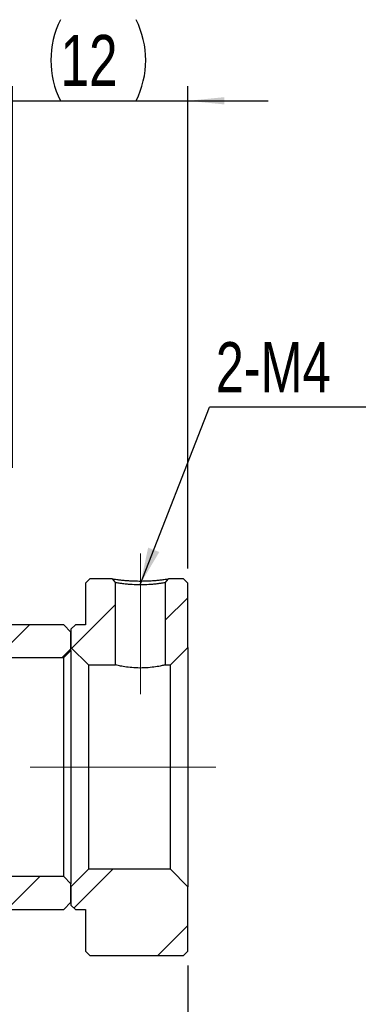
# Model space of a CAD drawing. Header units: millimetres. Extents: x 16 to 364, y 35 to 197.
# Tile 8 of 9: x 255 to 279, y 73 to 140. Entities that reach past the tile are written whole.
import ezdxf

# ---------------------------------------------------------------- set-up
doc = ezdxf.new("R2010")
doc.units = ezdxf.units.MM
doc.linetypes.add('CENTERX2', pattern=[20.32, 12.7, -2.54, 2.54, -2.54])
doc.layers.add('FORMAT', color=7, linetype='Continuous')
doc.styles.add('SLDTEXTSTYLE0', font='TXT', dxfattribs={"width": 0.75})
doc.dimstyles.new('SLDDIMSTYLE1', dxfattribs={"dimtxt": 3.5, "dimasz": 2.5, "dimexe": 0, "dimexo": 0.0625, "dimgap": 0.875, "dimtad": 1, "dimrnd": 1e-09, "dimzin": 12, "dimdsep": 46, "dimtxsty": 'SLDTEXTSTYLE0', "dimsah": 1, "dimcen": 0.09, "dimadec": 0, "dimazin": 3, "dimtfac": 1, "dimtmove": 0, "dimatfit": 0, "dimfxl": 1, "dimfrac": 2, "dimtolj": 1, "dimtzin": 12, "dimarcsym": 0})
doc.dimstyles.new('SLDDIMSTYLE2', dxfattribs={"dimtxt": 3.5, "dimasz": 2.5, "dimexe": 0, "dimexo": 0.0625, "dimgap": 0.875, "dimtad": 1, "dimrnd": 1e-09, "dimzin": 12, "dimdsep": 46, "dimtxsty": 'SLDTEXTSTYLE0', "dimsah": 1, "dimcen": 0.09, "dimadec": 0, "dimazin": 3, "dimtfac": 1, "dimtofl": 0, "dimtmove": 0, "dimatfit": 3, "dimfxl": 1, "dimfrac": 2, "dimtolj": 1, "dimtzin": 12, "dimarcsym": 0})
doc.dimstyles.new('SLDDIMSTYLE3', dxfattribs={"dimtxt": 0.18, "dimasz": 2.5, "dimexe": 0, "dimexo": 0.0625, "dimgap": 0, "dimtad": 0, "dimtih": 1, "dimtoh": 1, "dimdec": 0, "dimrnd": 1e-09, "dimzin": 0, "dimdsep": 46, "dimtxsty": 'Standard', "dimsah": 1, "dimcen": 0.09, "dimadec": 0, "dimazin": 0, "dimtfac": 2.5, "dimtdec": 0, "dimtofl": 0, "dimtmove": 0, "dimatfit": 3, "dimfxl": 1, "dimfrac": 2, "dimtolj": 1, "dimtzin": 0, "dimarcsym": 0})

# ---------------------------------------------------------------- blocks, each defined once
blk = doc.blocks.new('_D_6')
at = {"layer": 'FORMAT', "color": 7}
for p, q in [((254.95, 109.707), (254.95, 135.858)), ((266.95, 102.807), (266.95, 135.858)), ((254.95, 134.858), (249.45, 134.858)), ((254.95, 134.858), (266.95, 134.858)), ((266.95, 134.858), (272.45, 134.858))]:
    blk.add_line(p, q, dxfattribs=at)
for centre, start, end in [((263.789, 137.636), 153.43495, 206.56505), ((257.849, 137.636), 333.43495, 26.56505)]:
    blk.add_arc(centre, 6.212, start, end, dxfattribs=at)
for points in [[(254.95, 134.858), (252.45, 135.108), (252.45, 134.608)], [(266.95, 134.858), (269.45, 134.608), (269.45, 135.108)]]:
    blk.add_solid(points, dxfattribs=at)
at = {"layer": 'FORMAT', "color": 7, "insert": (258.233, 139.37), "char_height": 3.5, "attachment_point": 1, "style": 'SLDTEXTSTYLE0'}
blk.add_mtext('12', dxfattribs=at)
blk = doc.blocks.new('_D_7')
at = {"layer": 'FORMAT', "color": 7}
for p, q in [((266.95, 75.607), (266.95, 51.243)), ((230.95, 73.207), (230.95, 51.243)), ((266.95, 52.243), (230.95, 52.243))]:
    blk.add_line(p, q, dxfattribs=at)
for points in [[(230.95, 52.243), (233.45, 51.993), (233.45, 52.493)], [(266.95, 52.243), (264.45, 52.493), (264.45, 51.993)]]:
    blk.add_solid(points, dxfattribs=at)
at = {"layer": 'FORMAT', "color": 7, "insert": (246.38, 56.755), "char_height": 3.5, "attachment_point": 1, "style": 'SLDTEXTSTYLE0'}
blk.add_mtext('36', dxfattribs=at)
blk = doc.blocks.new('SW_NOTE_1')
at = {"layer": 'FORMAT', "color": 0}
blk.add_line((10.703, 0), (0, 0), dxfattribs=at)
at = {"layer": 'FORMAT', "color": 0, "insert": (0.427, 4.457), "char_height": 3.4396, "attachment_point": 1, "style": 'SLDTEXTSTYLE0'}
blk.add_mtext('2-M4', dxfattribs=at)

msp = doc.modelspace()

# ---------------------------------------------------------------- hatches: boundary and pattern name
at = {"linetype": 'Continuous', "lineweight": 18}
h = msp.add_hatch(dxfattribs=at)
h.set_pattern_fill('ANSI32', style=0)
edge = h.paths.add_edge_path(flags=0)
edge.add_line((262.00015, 101.84191), (261.77816, 102.10737))
edge.add_line((261.77816, 102.10737), (260.25014, 102.10737))
edge.add_line((260.25014, 102.10737), (259.95014, 101.80737))
edge.add_line((259.95014, 101.80737), (259.95014, 98.95737))
edge.add_line((259.95014, 98.95737), (259.25014, 98.95737))
edge.add_line((259.25014, 98.95737), (258.95014, 98.65737))
edge.add_line((258.95014, 98.65737), (258.95014, 97.40737))
edge.add_line((258.95014, 97.40737), (260.15014, 96.20737))
edge.add_line((260.15014, 96.20737), (262.00014, 96.20737))
edge.add_line((262.00014, 96.20737), (262.00014, 101.84191))
h = msp.add_hatch(dxfattribs=at)
h.set_pattern_fill('ANSI32', style=0)
h.paths.add_polyline_path([(265.62213, 102.10737), (265.40014, 101.84191), (265.40014, 96.20737), (265.75014, 96.20737), (266.95014, 97.40737), (266.95014, 101.80737), (266.65014, 102.10737)], flags=0)
h = msp.add_hatch(dxfattribs=at)
h.set_pattern_fill('ANSI31', style=0)
edge = h.paths.add_edge_path(flags=0)
edge.add_line((258.45014, 96.70737), (258.95014, 97.20737))
edge.add_line((258.95014, 97.20737), (258.95014, 98.45737))
edge.add_line((258.95014, 98.45737), (258.45014, 98.95737))
edge.add_line((258.45014, 98.95737), (249.45014, 98.95737))
edge.add_arc((249.45014, 98.45737), 0.5, 90, 180)
edge.add_line((248.95014, 98.45737), (248.95014, 97.20737))
edge.add_arc((249.45014, 97.20737), 0.5, 180, 270)
edge.add_line((249.45014, 96.70737), (258.45014, 96.70737))
h = msp.add_hatch(dxfattribs=at)
h.set_pattern_fill('ANSI31', style=0)
edge = h.paths.add_edge_path(flags=0)
edge.add_line((258.95014, 81.20737), (258.45014, 81.70737))
edge.add_line((258.45014, 81.70737), (249.45014, 81.70737))
edge.add_arc((249.45014, 81.20737), 0.5, 90, 180)
edge.add_line((248.95014, 81.20737), (248.95014, 79.95737))
edge.add_arc((249.45014, 79.95737), 0.5, 180, 270)
edge.add_line((249.45014, 79.45737), (258.45014, 79.45737))
edge.add_line((258.45014, 79.45737), (258.95014, 79.95737))
edge.add_line((258.95014, 79.95737), (258.95014, 81.20737))
h = msp.add_hatch(dxfattribs=at)
h.set_pattern_fill('ANSI32', style=0)
h.paths.add_polyline_path([(259.95014, 76.60737), (260.25014, 76.30737), (266.65014, 76.30737), (266.95014, 76.60737), (266.95014, 81.00737), (265.75014, 82.20737), (260.15014, 82.20737), (258.95014, 81.00737), (258.95014, 79.75737), (259.25014, 79.45737), (259.95014, 79.45737)], flags=0)

# ---------------------------------------------------------------- linework, layer by layer
at = {"color": 7, "linetype": 'Continuous', "lineweight": 25}
for p, q in [((259.95014, 101.80737), (260.25014, 102.10737)), ((261.77816, 102.10737), (260.25014, 102.10737)), ((261.77816, 102.10737), (262.00015, 101.84191)), ((265.40014, 101.84191), (265.62213, 102.10737)), ((266.65014, 102.10737), (265.62213, 102.10737)), ((266.65014, 102.10737), (266.95014, 101.80737)), ((259.95014, 101.80737), (259.95014, 98.95737)), ((262.00014, 96.20737), (262.00014, 101.84191)), ((265.40014, 101.84191), (265.40014, 96.20737)), ((266.95014, 97.40737), (266.95014, 101.80737)), ((258.45014, 98.95737), (249.45014, 98.95737)), ((258.45014, 98.95737), (258.95014, 98.45737)), ((258.95014, 98.65737), (259.25014, 98.95737)), ((258.95014, 98.65737), (258.95014, 97.40737)), ((259.95014, 98.95737), (259.25014, 98.95737)), ((258.95014, 97.20737), (258.95014, 98.45737)), ((258.95014, 97.20737), (258.45014, 96.70737)), ((260.15014, 96.20737), (258.95014, 97.40737)), ((258.95014, 97.20737), (258.95014, 81.20737)), ((266.95014, 97.40737), (265.75014, 96.20737)), ((266.95014, 97.40737), (266.95014, 81.00737)), ((249.45014, 96.70737), (258.45014, 96.70737)), ((258.45014, 81.70737), (258.45014, 96.70737)), ((260.15014, 96.20737), (262.00014, 96.20737)), ((260.15014, 96.20737), (260.15014, 82.20737)), ((265.40014, 96.20737), (265.75014, 96.20737)), ((265.75014, 82.20737), (265.75014, 96.20737)), ((258.45014, 81.70737), (249.45014, 81.70737)), ((258.45014, 81.70737), (258.95014, 81.20737)), ((258.95014, 81.00737), (260.15014, 82.20737)), ((265.75014, 82.20737), (260.15014, 82.20737)), ((265.75014, 82.20737), (266.95014, 81.00737)), ((258.95014, 79.95737), (258.95014, 81.20737)), ((258.95014, 81.00737), (258.95014, 79.75737)), ((266.95014, 76.60737), (266.95014, 81.00737)), ((258.95014, 79.95737), (258.45014, 79.45737)), ((259.25014, 79.45737), (258.95014, 79.75737)), ((249.45014, 79.45737), (258.45014, 79.45737)), ((259.25014, 79.45737), (259.95014, 79.45737)), ((259.95014, 79.45737), (259.95014, 76.60737)), ((260.25014, 76.30737), (259.95014, 76.60737)), ((260.25014, 76.30737), (266.65014, 76.30737)), ((266.95014, 76.60737), (266.65014, 76.30737))]:
    msp.add_line(p, q, dxfattribs=at)
for points, knots in [([(261.77816, 102.10737), (261.77816, 102.10737), (261.77805, 102.10737), (261.79988, 102.10335), (261.90684, 102.08661), (262.08735, 102.06193), (262.33363, 102.03264), (262.62621, 102.00243), (262.95823, 101.97701), (263.32055, 101.96073), (263.69783, 101.95537), (264.07858, 101.96118), (264.44139, 101.97843), (264.77749, 102.00327), (265.07132, 102.03303), (265.31427, 102.06214), (265.49361, 102.08659), (265.60368, 102.10393), (265.6159, 102.10621), (265.62213, 102.10737)], [0, 0, 0, 0, 0.00035911, 0.06461249, 0.12631458, 0.18793914, 0.25196898, 0.315839, 0.37680444, 0.43746005, 0.50043903, 0.56172703, 0.62410073, 0.6864033, 0.74841695, 0.81241754, 0.87402697, 0.93572986, 1, 1, 1, 1]), ([(265.40014, 101.84191), (265.3811, 101.83768), (265.35046, 101.83087), (265.15055, 101.80068), (264.91382, 101.76873), (264.6114, 101.73624), (264.20934, 101.70735), (263.7011, 101.68716), (263.19283, 101.70723), (262.79047, 101.7361), (262.48818, 101.76848), (262.24943, 101.80081), (262.0556, 101.82959), (262.00022, 101.84193), (262.00015, 101.84191), (262.00014, 101.84191)], [0, 0, 0, 0, 0.10921596, 0.17562336, 0.24978068, 0.32436011, 0.39094994, 0.49981206, 0.60870511, 0.67528091, 0.74982678, 0.82405119, 0.89048704, 0.99964365, 1, 1, 1, 1]), ([(265.40014, 96.20737), (265.3819, 96.20283), (265.34543, 96.19374), (265.06179, 96.13008), (264.63993, 96.05692), (264.1046, 96.00185), (263.52733, 95.99199), (262.97718, 96.02977), (262.50488, 96.09819), (262.15993, 96.16876), (262.01423, 96.20397), (262.00325, 96.20662), (262.00014, 96.20737)], [0, 0, 0, 0, 0.10524724, 0.210424, 0.31744635, 0.42593006, 0.53233666, 0.63634124, 0.74136839, 0.84920736, 0.95734928, 1, 1, 1, 1])]:
    msp.add_open_spline(points, degree=3, knots=knots, dxfattribs=at)
at = {"layer": 'FORMAT', "color": 7, "linetype": 'CENTERX2', "lineweight": 18}
for p, q in [((263.70014, 103.84191), (263.70014, 94.20737)), ((268.86527, 89.20737), (219.45014, 89.20737))]:
    msp.add_line(p, q, dxfattribs=at)

# ---------------------------------------------------------------- block references
at = {"layer": 'FORMAT', "color": 7}
msp.add_blockref('SW_NOTE_1', (268.42857, 113.86627), dxfattribs=at)

# ---------------------------------------------------------------- dimensions: what is measured, and where the dimension line sits
dim = msp.add_linear_dim(base=(266.95014, 134.85811), p1=(254.95014, 108.70737), p2=(266.95014, 101.80737), text='(<>)', dimstyle='SLDDIMSTYLE1', dxfattribs=at)
dim.commit()
dim.dimension.update_dxf_attribs({"geometry": '_D_6', "text_midpoint": (260.81911, 134.85811), "dimtype": 160})
dim = msp.add_linear_dim(base=(230.95014, 52.24301), p1=(266.95014, 76.60737), p2=(230.95014, 74.20737), dimstyle='SLDDIMSTYLE2', dxfattribs=at)
dim.commit()
dim.dimension.update_dxf_attribs({"geometry": '_D_7', "text_midpoint": (248.96619, 52.24301), "dimtype": 160})

# ---------------------------------------------------------------- leaders
msp.add_leader([(263.70014, 101.76608), (268.42857, 113.86627)], dimstyle='SLDDIMSTYLE3', dxfattribs=at)

doc.saveas('drawing.dxf')
